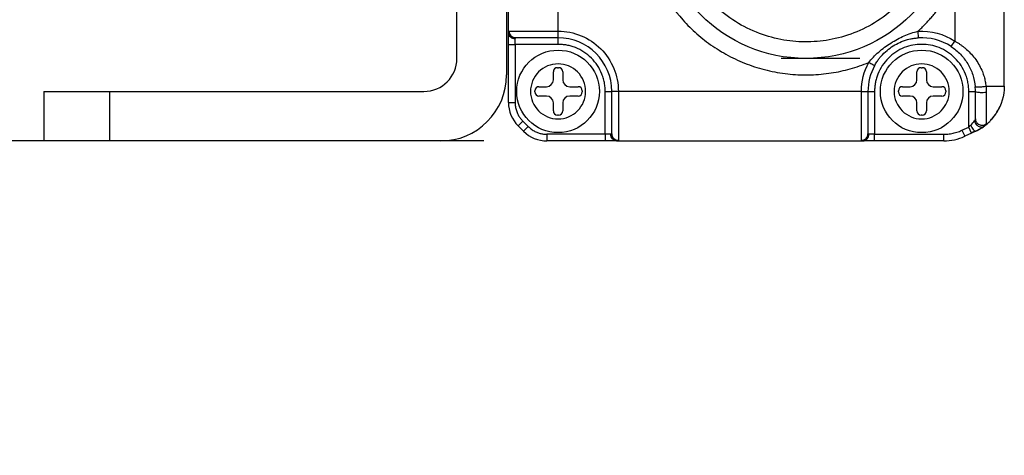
# Model space of a CAD drawing. Header units: inches. Extents: x 0.2 to 10.8, y 0.2 to 8.2.
# Tile 4 of 25: x 3.979 to 4.76, y 1.074 to 1.42. Entities that reach past the tile are written whole.
import ezdxf

# ---------------------------------------------------------------- set-up
doc = ezdxf.new("R2010")
doc.units = ezdxf.units.IN
doc.header["$MEASUREMENT"] = 0
doc.layers.add('DIMENSIONS', color=140, linetype='Continuous', lineweight=25)
doc.styles.add('SLDTEXTSTYLE0', font='TXT', dxfattribs={"width": 0.7})
doc.dimstyles.new('SLDDIMSTYLE4', dxfattribs={"dimtxt": 0.084961, "dimasz": 0.13, "dimexe": 0, "dimexo": 0.0625, "dimgap": 0.02124, "dimtad": 0, "dimtih": 1, "dimtoh": 1, "dimlfac": 3, "dimrnd": 1e-09, "dimzin": 4, "dimdsep": 46, "dimtxsty": 'SLDTEXTSTYLE0', "dimsah": 1, "dimcen": 0.09, "dimadec": 0, "dimazin": 1, "dimtfac": 1, "dimtmove": 0, "dimatfit": 0, "dimfxl": 0, "dimfrac": 2, "dimtolj": 1, "dimtzin": 12, "dimarcsym": 0})

# ---------------------------------------------------------------- blocks, each defined once
blk = doc.blocks.new('_D_4')
at = {"layer": 'DIMENSIONS'}
for p, q in [((3.66347, 1.69123), (3.66347, 1.94123)), ((4.3473, 1.69123), (3.53847, 1.69123)), ((3.53723, 1.52698), (3.5087, 1.52698)), ((3.5087, 1.52698), (3.5087, 1.39195)), ((3.7897, 1.52698), (3.81823, 1.52698)), ((3.81823, 1.52698), (3.81823, 1.39195)), ((3.5087, 1.39195), (3.53723, 1.39195)), ((3.81823, 1.39195), (3.7897, 1.39195)), ((4.3473, 1.32378), (3.53847, 1.32378)), ((3.66347, 1.32378), (3.66347, 1.07378))]:
    blk.add_line(p, q, dxfattribs=at)
for points in [[(3.66347, 1.69123), (3.68347, 1.82123), (3.64347, 1.82123)], [(3.66347, 1.32378), (3.64347, 1.19378), (3.68347, 1.19378)]]:
    blk.add_solid(points, dxfattribs=at)
at = {"layer": 'DIMENSIONS', "char_height": 0.083333, "attachment_point": 1, "style": 'SLDTEXTSTYLE0'}
for s, insert in [('1.10', (3.53723, 1.65342)), ('28.0', (3.53723, 1.49937))]:
    blk.add_mtext(s, dxfattribs=dict(at, insert=insert))

msp = doc.modelspace()

# ---------------------------------------------------------------- linework, layer by layer
for p, q in [((4.76044, 1.36722), (4.76044, 1.64779)), ((4.32583, 1.38933), (4.32583, 1.63867)), ((4.3652, 1.63867), (4.3652, 1.3762)), ((4.36674, 1.40964), (4.36674, 1.45632)), ((4.72107, 1.4503), (4.72107, 1.40321)), ((4.40611, 1.41105), (4.40611, 1.43007)), ((4.36722, 1.40891), (4.36711, 1.40796)), ((4.36721, 1.41105), (4.40611, 1.41105)), ((4.40611, 1.4058), (4.40611, 1.41105)), ((4.69185, 1.41095), (4.69217, 1.40571)), ((4.36674, 1.40055), (4.37199, 1.40055)), ((4.36674, 1.35433), (4.36674, 1.40055)), ((4.37013, 1.40602), (4.37044, 1.40619)), ((4.37199, 1.40055), (4.37199, 1.40509)), ((4.40611, 1.40055), (4.37199, 1.40055)), ((4.37199, 1.40055), (4.37199, 1.35433)), ((4.40611, 1.40055), (4.40611, 1.4058)), ((4.7182, 1.39882), (4.72107, 1.40321)), ((4.64561, 1.38939), (4.58328, 1.38939)), ((4.40236, 1.37237), (4.40236, 1.37873)), ((4.40564, 1.38201), (4.40658, 1.38201)), ((4.40987, 1.37873), (4.40987, 1.37237)), ((4.69107, 1.37237), (4.69107, 1.37873)), ((4.69436, 1.38201), (4.6953, 1.38201)), ((4.69858, 1.37873), (4.69858, 1.37237)), ((3.99775, 1.36308), (3.99775, 1.32371)), ((3.99775, 1.36308), (4.05024, 1.36308)), ((4.05024, 1.32371), (4.05024, 1.36308)), ((4.05024, 1.36308), (4.29959, 1.36308)), ((4.38765, 1.36267), (4.38765, 1.36362)), ((4.39093, 1.3669), (4.39689, 1.3669)), ((4.41533, 1.3669), (4.42209, 1.3669)), ((4.42537, 1.36362), (4.42537, 1.36267)), ((4.44351, 1.32902), (4.44351, 1.36315)), ((4.44351, 1.36315), (4.44876, 1.36315)), ((4.45401, 1.36315), (4.44876, 1.36315)), ((4.64693, 1.36315), (4.45401, 1.36315)), ((4.45401, 1.36315), (4.45401, 1.32424)), ((4.64693, 1.32424), (4.64693, 1.36315)), ((4.64693, 1.36315), (4.65218, 1.36315)), ((4.65218, 1.36315), (4.65743, 1.36315)), ((4.65743, 1.36315), (4.65743, 1.32902)), ((4.67636, 1.36267), (4.67636, 1.36362)), ((4.67964, 1.3669), (4.68561, 1.3669)), ((4.70405, 1.3669), (4.71081, 1.3669)), ((4.71409, 1.36362), (4.71409, 1.36267)), ((4.73223, 1.36315), (4.73748, 1.36315)), ((4.73223, 1.33477), (4.73223, 1.36315)), ((4.36674, 1.35433), (4.37199, 1.35433)), ((4.39689, 1.35939), (4.39093, 1.35939)), ((4.40236, 1.34756), (4.40236, 1.35392)), ((4.40987, 1.35392), (4.40987, 1.34756)), ((4.42209, 1.35939), (4.41533, 1.35939)), ((4.68561, 1.35939), (4.67964, 1.35939)), ((4.69107, 1.34756), (4.69107, 1.35392)), ((4.69858, 1.35392), (4.69858, 1.34756)), ((4.71081, 1.35939), (4.70405, 1.35939)), ((4.37814, 1.33948), (4.37443, 1.33577)), ((4.37814, 1.33948), (4.38245, 1.33517)), ((4.40658, 1.34428), (4.40564, 1.34428)), ((4.6953, 1.34428), (4.69436, 1.34428)), ((4.73763, 1.34013), (4.73747, 1.34128)), ((4.37874, 1.33146), (4.37443, 1.33577)), ((4.38245, 1.33517), (4.37874, 1.33146)), ((4.72677, 1.33222), (4.73223, 1.33477)), ((4.72677, 1.33222), (4.72898, 1.32746)), ((4.73445, 1.33001), (4.72898, 1.32746)), ((4.73445, 1.33001), (4.73223, 1.33477)), ((4.73431, 1.33026), (4.73702, 1.33168)), ((4.73771, 1.33153), (4.73445, 1.33001)), ((4.74385, 1.33517), (4.74564, 1.33652)), ((4.05024, 1.32371), (3.99775, 1.32371)), ((4.31271, 1.32371), (4.05024, 1.32371)), ((4.44351, 1.32902), (4.3973, 1.32902)), ((4.3973, 1.32902), (4.3973, 1.32378)), ((4.44351, 1.32378), (4.3973, 1.32378)), ((4.44806, 1.32902), (4.44351, 1.32902)), ((4.44351, 1.32902), (4.44351, 1.32378)), ((4.44914, 1.32751), (4.44898, 1.32718)), ((4.45093, 1.32414), (4.45187, 1.32425)), ((4.45261, 1.32378), (4.64833, 1.32378)), ((4.64907, 1.32426), (4.65001, 1.32414)), ((4.65195, 1.32717), (4.65179, 1.32747)), ((4.65743, 1.32902), (4.65288, 1.32902)), ((4.65743, 1.32378), (4.65743, 1.32902)), ((4.65743, 1.32902), (4.71235, 1.32902)), ((4.71235, 1.32378), (4.65743, 1.32378)), ((4.71235, 1.32378), (4.71235, 1.32902))]:
    msp.add_line(p, q)
for centre, radius in [((4.60296, 1.5075), 0.11811), ((4.40611, 1.36315), 0.03281), ((4.69483, 1.36315), 0.03281)]:
    msp.add_circle(centre, radius)
for centre, radius, start, end in [((4.40611, 1.36315), 0.04265, 0, 90), ((4.69483, 1.36315), 0.04265, 56.77384, 93.56556), ((4.29959, 1.38933), 0.02625, 270, 0), ((4.31271, 1.3762), 0.05249, 270, 0), ((4.40564, 1.37873), 0.00328, 90, 180), ((4.40658, 1.37873), 0.00328, 0, 90), ((4.69483, 1.36315), 0.04265, 151.37683, 180), ((4.69436, 1.37873), 0.00328, 90, 180), ((4.6953, 1.37873), 0.00328, 0, 90), ((4.39689, 1.37237), 0.00547, 270, 0), ((4.41533, 1.37237), 0.00547, 180, 270), ((4.68561, 1.37237), 0.00547, 270, 0), ((4.70405, 1.37237), 0.00547, 180, 270), ((4.39093, 1.36362), 0.00328, 90, 180), ((4.39093, 1.36267), 0.00328, 180, 270), ((4.42209, 1.36362), 0.00328, 0, 90), ((4.42209, 1.36267), 0.00328, 270, 0), ((4.67964, 1.36362), 0.00328, 90, 180), ((4.67964, 1.36267), 0.00328, 180, 270), ((4.71081, 1.36362), 0.00328, 0, 90), ((4.71081, 1.36267), 0.00328, 270, 0), ((4.39299, 1.35433), 0.02625, 180, 225), ((4.39689, 1.35392), 0.00547, 0, 90), ((4.41533, 1.35392), 0.00547, 90, 180), ((4.68561, 1.35392), 0.00547, 0, 90), ((4.70405, 1.35392), 0.00547, 90, 180), ((4.40564, 1.34756), 0.00328, 180, 270), ((4.40658, 1.34756), 0.00328, 270, 0), ((4.69436, 1.34756), 0.00328, 180, 270), ((4.6953, 1.34756), 0.00328, 270, 0), ((4.72107, 1.36722), 0.03937, 315.87189, 335.74158), ((4.72107, 1.36722), 0.03937, 295, 311.50157), ((4.3973, 1.35002), 0.02625, 225, 270), ((4.71235, 1.36315), 0.03937, 270, 295)]:
    msp.add_arc(centre, radius, start, end)
for points, knots in [([(4.65278, 1.62891), (4.65158, 1.62939), (4.64918, 1.63036), (4.64553, 1.63166), (4.64186, 1.63286), (4.63815, 1.63395), (4.63441, 1.63493), (4.63064, 1.63581), (4.62684, 1.63657), (4.61894, 1.63791), (4.6068, 1.63903), (4.59037, 1.63847), (4.57401, 1.63587), (4.55807, 1.63118), (4.54288, 1.62457), (4.5289, 1.61624), (4.51621, 1.6064), (4.50149, 1.59182), (4.48629, 1.57028), (4.4745, 1.54033), (4.47032, 1.5075), (4.4745, 1.47467), (4.48629, 1.44472), (4.50149, 1.42319), (4.51621, 1.4086), (4.5289, 1.39877), (4.54288, 1.39043), (4.55806, 1.38382), (4.57401, 1.37913), (4.59036, 1.37653), (4.6068, 1.37598), (4.62022, 1.37722), (4.63064, 1.37914), (4.63816, 1.381), (4.64556, 1.38327), (4.65037, 1.38515), (4.65278, 1.38609)], [0, 0, 0, 0, 0.007556, 0.015093, 0.022617, 0.030135, 0.037653, 0.045178, 0.052717, 0.060276, 0.091965, 0.123668, 0.156034, 0.188413, 0.220438, 0.252475, 0.283201, 0.31394, 0.373214, 0.435617, 0.500003, 0.564389, 0.626792, 0.686067, 0.716792, 0.747531, 0.779555, 0.811593, 0.843959, 0.876339, 0.908028, 0.939731, 0.954822, 0.969862, 0.984904, 1, 1, 1, 1]), ([(4.60378, 1.61249), (4.59738, 1.61254), (4.58418, 1.61143), (4.56457, 1.60596), (4.54568, 1.59636), (4.52878, 1.58285), (4.51501, 1.56617), (4.50512, 1.54743), (4.49934, 1.52791), (4.49739, 1.50833), (4.49904, 1.48872), (4.50451, 1.46911), (4.51411, 1.45022), (4.52762, 1.43332), (4.5443, 1.41955), (4.56304, 1.40966), (4.58256, 1.40388), (4.60214, 1.40193), (4.62175, 1.40358), (4.64136, 1.40905), (4.66025, 1.41865), (4.67714, 1.43215), (4.69091, 1.44884), (4.70081, 1.46758), (4.70658, 1.4871), (4.70853, 1.50668), (4.70689, 1.52628), (4.70142, 1.54589), (4.69182, 1.56479), (4.67831, 1.58168), (4.66163, 1.59545), (4.64289, 1.60534), (4.62337, 1.61112), (4.61019, 1.61244), (4.60378, 1.61249)], [0, 0, 0, 0, 0.029129, 0.0600028, 0.0921602, 0.125, 0.1578398, 0.1899972, 0.220871, 0.25, 0.279129, 0.3100028, 0.3421602, 0.375, 0.4078398, 0.4399972, 0.470871, 0.5, 0.529129, 0.5600028, 0.5921602, 0.625, 0.6578398, 0.6899972, 0.720871, 0.75, 0.779129, 0.8100028, 0.8421602, 0.875, 0.9078398, 0.9399972, 0.970871, 1, 1, 1, 1]), ([(4.69185, 1.41095), (4.69285, 1.41189), (4.69485, 1.41376), (4.69773, 1.41669), (4.70053, 1.4197), (4.70322, 1.42279), (4.70583, 1.42597), (4.70916, 1.43032), (4.71307, 1.43595), (4.71736, 1.44297), (4.71983, 1.44785), (4.72107, 1.4503)], [0, 0, 0, 0, 0.083455, 0.166754, 0.249979, 0.333212, 0.416535, 0.50003, 0.666764, 0.833202, 1, 1, 1, 1]), ([(4.36674, 1.40964), (4.36675, 1.40982), (4.36675, 1.41017), (4.36681, 1.41056), (4.3669, 1.41084), (4.36703, 1.41101), (4.36715, 1.41103), (4.36721, 1.41105)], [0, 0, 0, 0, 0.198461, 0.395919, 0.594161, 0.794955, 1, 1, 1, 1]), ([(4.36674, 1.40964), (4.36674, 1.40843), (4.3673, 1.40728), (4.36926, 1.40557), (4.3706, 1.40509), (4.37199, 1.40509)], [0, 0, 0, 0, 0.5, 0.5, 1, 1, 1, 1]), ([(4.36674, 1.40055), (4.36674, 1.40092), (4.36674, 1.40165), (4.36674, 1.40273), (4.36674, 1.40379), (4.36674, 1.40482), (4.36674, 1.40628), (4.36674, 1.40809), (4.36674, 1.40912), (4.36674, 1.40964)], [0, 0, 0, 0, 0.100742, 0.200056, 0.299052, 0.39885, 0.500544, 0.749527, 1, 1, 1, 1]), ([(4.36721, 1.41105), (4.36721, 1.40967), (4.36777, 1.40831), (4.36969, 1.40636), (4.37104, 1.4058), (4.3724, 1.4058)], [0, 0, 0, 0, 0.5, 0.5, 1, 1, 1, 1]), ([(4.37222, 1.40575), (4.37189, 1.40577), (4.37124, 1.40582), (4.37026, 1.40613), (4.36931, 1.40662), (4.36878, 1.4071), (4.36851, 1.40735)], [0, 0, 0, 0, 0.233004, 0.480024, 0.737315, 1, 1, 1, 1]), ([(4.40611, 1.41105), (4.41882, 1.41105), (4.431, 1.406), (4.44897, 1.38803), (4.45401, 1.37585), (4.45401, 1.36315)], [0, 0, 0, 0, 0.5, 0.5, 1, 1, 1, 1]), ([(4.65278, 1.38609), (4.65505, 1.38904), (4.65774, 1.39184), (4.66367, 1.39703), (4.66692, 1.39945), (4.67376, 1.4038), (4.67733, 1.40572), (4.68454, 1.40889), (4.68821, 1.41014), (4.69185, 1.41095)], [0, 0, 0, 0, 0.25, 0.25, 0.5, 0.5, 0.75, 0.75, 1, 1, 1, 1]), ([(4.40611, 1.4058), (4.39797, 1.4058), (4.3901, 1.4058), (4.37774, 1.4058), (4.37365, 1.4058), (4.3724, 1.4058)], [0, 0, 0, 0, 0.5, 0.5, 1, 1, 1, 1]), ([(4.44351, 1.36315), (4.4435, 1.36382), (4.44348, 1.36517), (4.44332, 1.36718), (4.44305, 1.36917), (4.44267, 1.37114), (4.44219, 1.37309), (4.4416, 1.37502), (4.44027, 1.37867), (4.43761, 1.38383), (4.43274, 1.38977), (4.4268, 1.39464), (4.42119, 1.39753), (4.41656, 1.39912), (4.41313, 1.39994), (4.40964, 1.40045), (4.40729, 1.40052), (4.40611, 1.40055)], [0, 0, 0, 0, 0.03455, 0.068854, 0.103011, 0.137123, 0.17129, 0.205613, 0.240191, 0.37005, 0.500029, 0.629887, 0.759866, 0.820148, 0.879904, 0.939674, 1, 1, 1, 1]), ([(4.65739, 1.38358), (4.65769, 1.38411), (4.65826, 1.38514), (4.65917, 1.38657), (4.66005, 1.38785), (4.6609, 1.389), (4.6617, 1.39002), (4.66368, 1.39239), (4.66702, 1.39571), (4.67213, 1.39942), (4.6776, 1.40232), (4.68222, 1.40398), (4.68604, 1.40491), (4.68891, 1.40543), (4.69103, 1.40562), (4.69217, 1.40571)], [0, 0, 0, 0, 0.042419, 0.081704, 0.117908, 0.151074, 0.181238, 0.208431, 0.36737, 0.509831, 0.645059, 0.796476, 0.852507, 0.920249, 1, 1, 1, 1]), ([(4.73223, 1.36315), (4.73222, 1.36382), (4.7322, 1.36517), (4.73203, 1.36718), (4.73176, 1.36917), (4.73139, 1.37114), (4.73091, 1.37309), (4.73031, 1.37502), (4.72898, 1.37867), (4.72632, 1.38383), (4.72145, 1.38977), (4.71551, 1.39464), (4.70886, 1.39807), (4.70188, 1.40011), (4.69483, 1.40076), (4.68778, 1.40011), (4.68079, 1.39807), (4.67414, 1.39464), (4.6682, 1.38977), (4.66334, 1.38383), (4.66045, 1.37822), (4.65885, 1.37359), (4.65803, 1.37017), (4.65752, 1.36668), (4.65746, 1.36433), (4.65743, 1.36315)], [0, 0, 0, 0, 0.01728, 0.034437, 0.051521, 0.068582, 0.08567, 0.102837, 0.120131, 0.18508, 0.250089, 0.315037, 0.380046, 0.440001, 0.500014, 0.559969, 0.619983, 0.684931, 0.74994, 0.814889, 0.879897, 0.910047, 0.939934, 0.969828, 1, 1, 1, 1]), ([(4.72107, 1.40321), (4.72173, 1.40283), (4.72305, 1.40206), (4.72497, 1.4008), (4.72684, 1.39947), (4.72865, 1.39806), (4.73124, 1.39586), (4.73441, 1.39271), (4.73787, 1.38841), (4.74078, 1.38381), (4.74292, 1.37929), (4.74439, 1.37505), (4.74536, 1.37115), (4.74569, 1.36851), (4.74586, 1.36722)], [0, 0, 0, 0, 0.049377, 0.098863, 0.148535, 0.198471, 0.248747, 0.371426, 0.493208, 0.617297, 0.736226, 0.827442, 0.915023, 1, 1, 1, 1]), ([(4.7182, 1.39882), (4.72088, 1.39706), (4.72338, 1.39499), (4.7278, 1.39038), (4.72974, 1.38785), (4.73302, 1.3824), (4.73436, 1.37949), (4.73637, 1.37334), (4.73704, 1.37009), (4.73732, 1.36677)], [0, 0, 0, 0, 0.25, 0.25, 0.5, 0.5, 0.75, 0.75, 1, 1, 1, 1]), ([(4.40611, 1.34127), (4.40031, 1.34127), (4.39475, 1.34358), (4.38655, 1.35178), (4.38424, 1.35734), (4.38424, 1.36895), (4.38655, 1.37451), (4.39475, 1.38271), (4.40031, 1.38502), (4.41191, 1.38502), (4.41748, 1.38271), (4.42568, 1.37451), (4.42799, 1.36895), (4.42799, 1.35734), (4.42568, 1.35178), (4.41748, 1.34358), (4.41191, 1.34127), (4.40611, 1.34127)], [0, 0, 0, 0, 0.125, 0.125, 0.25, 0.25, 0.375, 0.375, 0.5, 0.5, 0.625, 0.625, 0.75, 0.75, 0.875, 0.875, 1, 1, 1, 1]), ([(4.65739, 1.38358), (4.65739, 1.38358), (4.65689, 1.38385), (4.65519, 1.38478), (4.65399, 1.38543), (4.65278, 1.38609)], [0, 0, 0, 0, 0.5, 0.5, 1, 1, 1, 1]), ([(4.69483, 1.34127), (4.68903, 1.34127), (4.68346, 1.34358), (4.67526, 1.35178), (4.67295, 1.35734), (4.67295, 1.36895), (4.67526, 1.37451), (4.68346, 1.38271), (4.68903, 1.38502), (4.70063, 1.38502), (4.70619, 1.38271), (4.71439, 1.37451), (4.7167, 1.36895), (4.7167, 1.35734), (4.71439, 1.35178), (4.70619, 1.34358), (4.70063, 1.34127), (4.69483, 1.34127)], [0, 0, 0, 0, 0.125, 0.125, 0.25, 0.25, 0.375, 0.375, 0.5, 0.5, 0.625, 0.625, 0.75, 0.75, 0.875, 0.875, 1, 1, 1, 1]), ([(4.44876, 1.32943), (4.44876, 1.33068), (4.44876, 1.33477), (4.44876, 1.34713), (4.44876, 1.35501), (4.44876, 1.36315)], [0, 0, 0, 0, 0.5, 0.5, 1, 1, 1, 1]), ([(4.65218, 1.36315), (4.65218, 1.35501), (4.65218, 1.34713), (4.65218, 1.33477), (4.65218, 1.33068), (4.65218, 1.32943)], [0, 0, 0, 0, 0.5, 0.5, 1, 1, 1, 1]), ([(4.73732, 1.36677), (4.73733, 1.36672), (4.73752, 1.36667), (4.73851, 1.36663), (4.73933, 1.36665), (4.74132, 1.36675), (4.74245, 1.36684), (4.74442, 1.36703), (4.74525, 1.36713), (4.74586, 1.36722)], [0, 0, 0, 0, 0.25, 0.25, 0.5, 0.5, 0.75, 0.75, 1, 1, 1, 1]), ([(4.73748, 1.36314), (4.73748, 1.36302), (4.73766, 1.36288), (4.73866, 1.36261), (4.73948, 1.36249), (4.74149, 1.36234), (4.74263, 1.36232), (4.74462, 1.36237), (4.74545, 1.36244), (4.74606, 1.36252)], [0, 0, 0, 0, 0.25, 0.25, 0.5, 0.5, 0.75, 0.75, 1, 1, 1, 1]), ([(4.73748, 1.34137), (4.73748, 1.34245), (4.73748, 1.34511), (4.73748, 1.35289), (4.73748, 1.35783), (4.73748, 1.36314)], [0, 0, 0, 0, 0.5, 0.5, 1, 1, 1, 1]), ([(4.74586, 1.36722), (4.7504, 1.36722), (4.7541, 1.36722), (4.75912, 1.36722), (4.76044, 1.36722), (4.76044, 1.36722)], [0, 0, 0, 0, 0.5, 0.5, 1, 1, 1, 1]), ([(4.74586, 1.36722), (4.74592, 1.36642), (4.74603, 1.36485), (4.74605, 1.36328), (4.74606, 1.36252)], [0, 0, 0, 0, 0.509668, 1, 1, 1, 1]), ([(4.74606, 1.36252), (4.74606, 1.36188), (4.74606, 1.3607), (4.74606, 1.35912), (4.74606, 1.35787), (4.74606, 1.35609), (4.74606, 1.35389), (4.74606, 1.35004), (4.74604, 1.34591), (4.74606, 1.34223), (4.74605, 1.33984), (4.74605, 1.33827), (4.74606, 1.33768), (4.74606, 1.33739)], [0, 0, 0, 0, 0.052764, 0.096741, 0.132215, 0.159431, 0.249107, 0.325541, 0.516804, 0.669642, 0.791976, 0.901182, 1, 1, 1, 1]), ([(4.37199, 1.35433), (4.372, 1.35378), (4.37203, 1.35268), (4.37223, 1.35104), (4.37255, 1.34943), (4.373, 1.34784), (4.3737, 1.34595), (4.37475, 1.3438), (4.37627, 1.3415), (4.37752, 1.34016), (4.37814, 1.33948)], [0, 0, 0, 0, 0.100578, 0.200254, 0.299651, 0.399396, 0.500109, 0.667129, 0.832791, 1, 1, 1, 1]), ([(4.74444, 1.33553), (4.74503, 1.33598), (4.74613, 1.33682), (4.74759, 1.33809), (4.74878, 1.33923), (4.75032, 1.34082), (4.75181, 1.34256), (4.75308, 1.34428), (4.75369, 1.34517), (4.75399, 1.34562), (4.75414, 1.34584), (4.75422, 1.34597), (4.75426, 1.34603), (4.75428, 1.34606)], [0, 0, 0, 0, 0.153597, 0.287081, 0.400448, 0.493698, 0.74595, 0.873036, 0.936756, 0.968652, 0.984608, 0.992588, 1, 1, 1, 1]), ([(4.73677, 1.33975), (4.7369, 1.33907), (4.73718, 1.33828), (4.73818, 1.33675), (4.73891, 1.33602), (4.74061, 1.33504), (4.74155, 1.3348), (4.74321, 1.33486), (4.74392, 1.33514), (4.74444, 1.33553)], [0, 0, 0, 0, 0.25, 0.25, 0.5, 0.5, 0.75, 0.75, 1, 1, 1, 1]), ([(4.73748, 1.34137), (4.73748, 1.34041), (4.73776, 1.33944), (4.73882, 1.3378), (4.73959, 1.33714), (4.74138, 1.33631), (4.74239, 1.33615), (4.74435, 1.33638), (4.74529, 1.33678), (4.74606, 1.33739)], [0, 0, 0, 0, 0.25, 0.25, 0.5, 0.5, 0.75, 0.75, 1, 1, 1, 1]), ([(4.74606, 1.33739), (4.74605, 1.33732), (4.74603, 1.33717), (4.74589, 1.33691), (4.74563, 1.33655), (4.74519, 1.33611), (4.74469, 1.33572), (4.74444, 1.33553)], [0, 0, 0, 0, 0.162709, 0.322958, 0.487137, 0.74058, 1, 1, 1, 1]), ([(4.38245, 1.33517), (4.38285, 1.33479), (4.38365, 1.33403), (4.38495, 1.33301), (4.38631, 1.3321), (4.38775, 1.3313), (4.38959, 1.33045), (4.39185, 1.32968), (4.39455, 1.32913), (4.39638, 1.32906), (4.3973, 1.32902)], [0, 0, 0, 0, 0.100578, 0.200254, 0.299651, 0.399396, 0.500109, 0.667129, 0.832791, 1, 1, 1, 1]), ([(4.45032, 1.32554), (4.45007, 1.32581), (4.44959, 1.32634), (4.4491, 1.32729), (4.44879, 1.32827), (4.44874, 1.32893), (4.44872, 1.32925)], [0, 0, 0, 0, 0.262685, 0.519977, 0.766996, 1, 1, 1, 1]), ([(4.44876, 1.32943), (4.44876, 1.32882), (4.44888, 1.32816), (4.44939, 1.32688), (4.44979, 1.32627), (4.45081, 1.32526), (4.45143, 1.32486), (4.45273, 1.32436), (4.45339, 1.32424), (4.45401, 1.32424)], [0, 0, 0, 0, 0.25, 0.25, 0.5, 0.5, 0.75, 0.75, 1, 1, 1, 1]), ([(4.64693, 1.32424), (4.6483, 1.32424), (4.64967, 1.3248), (4.65161, 1.32672), (4.65218, 1.32807), (4.65218, 1.32943)], [0, 0, 0, 0, 0.5, 0.5, 1, 1, 1, 1]), ([(4.65222, 1.32925), (4.6522, 1.32893), (4.65215, 1.32827), (4.65184, 1.32729), (4.65135, 1.32634), (4.65087, 1.32581), (4.65062, 1.32554)], [0, 0, 0, 0, 0.233004, 0.480024, 0.737315, 1, 1, 1, 1]), ([(4.71235, 1.32902), (4.71306, 1.32904), (4.71449, 1.32906), (4.71661, 1.32926), (4.7187, 1.32959), (4.72077, 1.33005), (4.7228, 1.33064), (4.72481, 1.33135), (4.72611, 1.33193), (4.72677, 1.33222)], [0, 0, 0, 0, 0.144264, 0.287124, 0.429136, 0.570864, 0.712876, 0.855736, 1, 1, 1, 1]), ([(4.73386, 1.33629), (4.73409, 1.33574), (4.73438, 1.33514), (4.73506, 1.33392), (4.73544, 1.33332), (4.73622, 1.33232), (4.73661, 1.33193), (4.73726, 1.3315), (4.73753, 1.33145), (4.73771, 1.33153)], [0, 0, 0, 0, 0.25, 0.25, 0.5, 0.5, 0.75, 0.75, 1, 1, 1, 1]), ([(4.73771, 1.33153), (4.73736, 1.33137), (4.73665, 1.33104), (4.73555, 1.33053), (4.73482, 1.33018), (4.73445, 1.33001)], [0, 0, 0, 0, 0.332943, 0.665237, 1, 1, 1, 1]), ([(4.74444, 1.33553), (4.74425, 1.33539), (4.74387, 1.33511), (4.74321, 1.33466), (4.74248, 1.33417), (4.74138, 1.33347), (4.73983, 1.33257), (4.73842, 1.33188), (4.73771, 1.33153)], [0, 0, 0, 0, 0.114003, 0.230328, 0.349821, 0.473261, 0.735044, 1, 1, 1, 1]), ([(4.45261, 1.32378), (4.45241, 1.32378), (4.45203, 1.32378), (4.45134, 1.32378), (4.45056, 1.32378), (4.44971, 1.32378), (4.44832, 1.32378), (4.44627, 1.32378), (4.44443, 1.32378), (4.44351, 1.32378)], [0, 0, 0, 0, 0.1007419, 0.2000561, 0.2990521, 0.3988501, 0.5005437, 0.7495267, 1, 1, 1, 1]), ([(4.45261, 1.32378), (4.45207, 1.32378), (4.45149, 1.32389), (4.45037, 1.3244), (4.44984, 1.3248), (4.44895, 1.32583), (4.4486, 1.32645), (4.44816, 1.32774), (4.44806, 1.32841), (4.44806, 1.32902)], [0, 0, 0, 0, 0.25, 0.25, 0.5, 0.5, 0.75, 0.75, 1, 1, 1, 1]), ([(4.44985, 1.32532), (4.45011, 1.32508), (4.45062, 1.3246), (4.45152, 1.32413), (4.45244, 1.32385), (4.45306, 1.32382), (4.45336, 1.3238)], [0, 0, 0, 0, 0.263029, 0.520406, 0.767293, 1, 1, 1, 1]), ([(4.45401, 1.32424), (4.454, 1.32418), (4.45398, 1.32406), (4.45381, 1.32393), (4.45353, 1.32384), (4.45314, 1.32378), (4.45278, 1.32378), (4.45261, 1.32378)], [0, 0, 0, 0, 0.205048, 0.405843, 0.604086, 0.801542, 1, 1, 1, 1]), ([(4.64833, 1.32378), (4.64816, 1.32378), (4.6478, 1.32378), (4.64741, 1.32384), (4.64713, 1.32393), (4.64696, 1.32406), (4.64694, 1.32418), (4.64693, 1.32424)], [0, 0, 0, 0, 0.198461, 0.395919, 0.594161, 0.794955, 1, 1, 1, 1]), ([(4.64833, 1.32378), (4.64887, 1.32378), (4.64945, 1.32389), (4.65057, 1.3244), (4.6511, 1.3248), (4.65199, 1.32583), (4.65234, 1.32645), (4.65278, 1.32774), (4.65288, 1.32841), (4.65288, 1.32902)], [0, 0, 0, 0, 0.25, 0.25, 0.5, 0.5, 0.75, 0.75, 1, 1, 1, 1]), ([(4.65743, 1.32378), (4.65706, 1.32378), (4.65632, 1.32378), (4.65524, 1.32378), (4.65418, 1.32378), (4.65316, 1.32378), (4.65169, 1.32378), (4.64988, 1.32378), (4.64885, 1.32378), (4.64833, 1.32378)], [0, 0, 0, 0, 0.100742, 0.200056, 0.299052, 0.39885, 0.500544, 0.749527, 1, 1, 1, 1])]:
    msp.add_open_spline(points, degree=3, knots=knots)
for points in [[(4.69185, 1.41095), (4.70217, 1.4116), (4.71242, 1.40888), (4.72107, 1.40321)], [(4.3724, 1.4058), (4.37212, 1.4058), (4.37199, 1.40556), (4.37199, 1.40509)], [(4.64693, 1.36315), (4.64693, 1.37116), (4.64894, 1.37905), (4.65278, 1.38609)], [(4.73748, 1.36314), (4.73748, 1.36435), (4.73743, 1.36556), (4.73732, 1.36677)], [(4.76044, 1.36722), (4.76044, 1.35972), (4.7583, 1.35238), (4.75428, 1.34606)], [(4.73386, 1.33629), (4.73506, 1.33741), (4.7361, 1.33875), (4.73677, 1.33975)], [(4.73748, 1.34137), (4.73748, 1.34099), (4.73722, 1.34041), (4.73677, 1.33975)], [(4.44806, 1.32902), (4.44853, 1.32902), (4.44876, 1.32915), (4.44876, 1.32943)], [(4.65218, 1.32943), (4.65218, 1.32915), (4.65241, 1.32902), (4.65288, 1.32902)], [(4.73223, 1.33477), (4.73278, 1.33528), (4.73333, 1.3358), (4.73386, 1.33629)]]:
    msp.add_open_spline(points, degree=3)

# ---------------------------------------------------------------- dimensions: what is measured, and where the dimension line sits
at = {"layer": 'DIMENSIONS'}
dim = msp.add_linear_dim(base=(3.66347, 1.32378), p1=(4.3973, 1.69123), p2=(4.3973, 1.32378), angle=90, dimstyle='SLDDIMSTYLE4', dxfattribs=at)
dim.commit()
dim.dimension.update_dxf_attribs({"geometry": '_D_4', "text_midpoint": (3.66347, 1.52698), "dimtype": 160})

doc.saveas('drawing.dxf')
